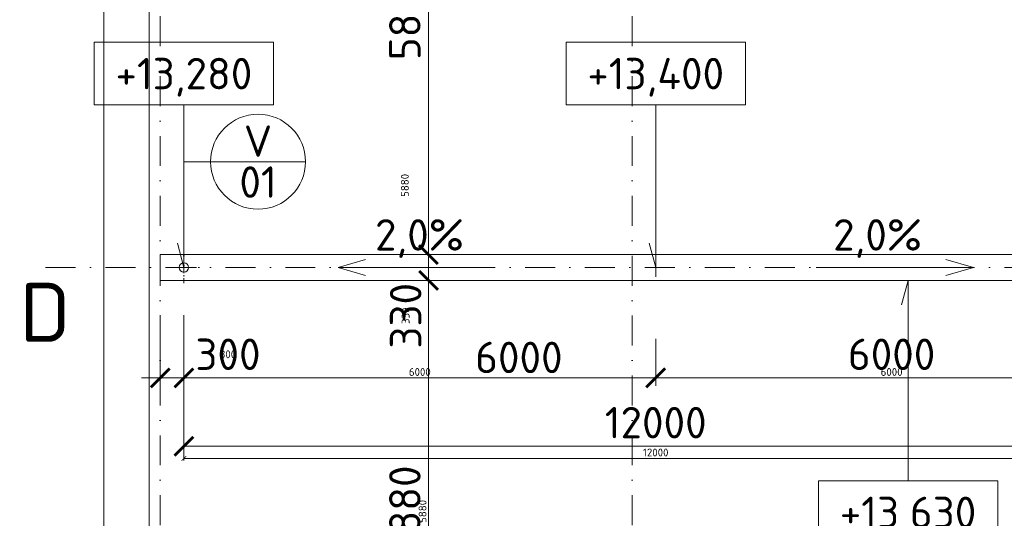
# Model space of a CAD drawing. Header units: millimetres. Extents: x -916886 to 3713765, y -2985421 to 1675785.
# Tile 95 of 256: x 4212 to 16733, y 192107 to 198454. Entities that reach past the tile are written whole.
import ezdxf
from ezdxf.enums import TextEntityAlignment as Align

# ---------------------------------------------------------------- set-up
doc = ezdxf.new("R2010")
doc.units = ezdxf.units.MM
doc.linetypes.add('CENTERX2', pattern=[101.6, 63.5, -12.7, 12.7, -12.7])
doc.linetypes.add('DASHDOT', pattern=[25.4, 12.7, -6.35, 0, -6.35])
doc.layers.get('Defpoints').update_dxf_attribs({"color": 8})
for name, color, linetype, lineweight in [('A99_N_kce-pohl', 1, 'Continuous', 9), ('A99_N_koty-200', 5, 'Continuous', 5), ('A99_N_koty-200 @ 200', 5, 'Continuous', 5), ('A99_N_koty-200 @ 50 (2)', 5, 'Continuous', 5), ('A99_N_koty-vysk', 160, 'Continuous', 9), ('A99_N_txt-popis-200', 240, 'Continuous', 5), ('A99_N_znaceni 200', 5, 'Continuous', 5), ('A99_S_osy', 1, 'CENTERX2', 5)]:
    doc.layers.add(name, color=color, linetype=linetype, lineweight=lineweight)
doc.styles.add('A99_kota', font='isocpeur.ttf', dxfattribs={"height": 2})
doc.styles.add('A99_popis', font='isocpeur.ttf')
doc.styles.add('ad_popis 100', font='isocpeur.ttf', dxfattribs={"height": 200})
doc.dimstyles.new('A99_kota_200 new', dxfattribs={"dimscale": 200, "dimtxt": 2, "dimasz": 1.2, "dimexe": 0.5, "dimexo": 1.5, "dimgap": 0.5, "dimtad": 1, "dimdec": 0, "dimzin": 3, "dimdsep": 46, "dimtxsty": 'A99_kota', "dimblk": 'ARCHTICK', "dimcen": 2.5, "dimazin": 2, "dimtfac": 0.75, "dimtdec": 0, "dimtix": 1, "dimtmove": 2, "dimatfit": 0, "dimfxl": 0, "dimtolj": 1, "dimtzin": 0, "dimlwd": 5, "dimlwe": 5, "dimarcsym": 0})

# ---------------------------------------------------------------- blocks, each defined once
blk = doc.blocks.new('_ArchTick')
at = {"color": 0, "linetype": 'ByBlock', "const_width": 0.15}
blk.add_lwpolyline([(-0.5, -0.5), (0.5, 0.5)], dxfattribs=at)
blk = doc.blocks.new('*D3062')
at = {"layer": 'A99_N_koty-200', "color": 0, "linetype": 'Continuous', "lineweight": 5, "transparency": 16777216}
for p, q in [((10210, 201345), (9310, 201345)), ((9410, 195465), (9410, 201345)), ((9410, 195465), (9310, 195465))]:
    blk.add_line(p, q, dxfattribs=at)
at = {"layer": 'Defpoints', "color": 0, "linetype": 'Continuous', "lineweight": 0, "transparency": 16777216}
for p in [(9410, 201345), (11955, 201345), (9410, 195465)]:
    blk.add_point(p, dxfattribs=at)
at = {"layer": 'A99_N_koty-200', "color": 0, "linetype": 'Continuous', "lineweight": 5, "transparency": 16777216, "xscale": 240, "yscale": 240, "zscale": 240}
for p, rotation in [((9410, 201345), 89.9999999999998), ((9410, 195465), 269.9999999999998)]:
    blk.add_blockref('_ArchTick', p, dxfattribs=dict(at, rotation=rotation))
at = {"layer": 'A99_N_koty-200', "color": 0, "linetype": 'Continuous', "transparency": 16777216, "insert": (9110, 198522.5), "char_height": 400, "attachment_point": 5, "rotation": 90, "style": 'A99_kota'}
blk.add_mtext('\\A1;5880', dxfattribs=at)
blk = doc.blocks.new('*D3063')
at = {"layer": 'A99_N_koty-200', "color": 0, "linetype": 'Continuous', "lineweight": 5, "transparency": 16777216}
for p, q in [((9610, 201345), (9385, 201345)), ((9410, 195465), (9410, 201345)), ((9410, 195465), (9385, 195465))]:
    blk.add_line(p, q, dxfattribs=at)
at = {"layer": 'Defpoints', "color": 0, "linetype": 'Continuous', "lineweight": 0, "transparency": 16777216}
for p in [(9410, 201345), (11955, 201345), (9410, 195465)]:
    blk.add_point(p, dxfattribs=at)
at = {"layer": 'A99_N_koty-200', "color": 0, "linetype": 'Continuous', "lineweight": 5, "transparency": 16777216, "xscale": 60, "yscale": 60, "zscale": 60}
for p, rotation in [((9410, 201345), 89.9999999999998), ((9410, 195465), 269.9999999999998)]:
    blk.add_blockref('_ArchTick', p, dxfattribs=dict(at, rotation=rotation))
at = {"layer": 'A99_N_koty-200', "color": 0, "linetype": 'Continuous', "transparency": 16777216, "insert": (9110, 196345), "char_height": 100, "attachment_point": 5, "rotation": 90, "style": 'A99_kota'}
blk.add_mtext('\\A1;5880', dxfattribs=at)
blk = doc.blocks.new('*U62')
at = {"color": 0, "linetype": 'ByBlock'}
for p, q in [((5.7, -4), (5.7, -14.35)), ((5.7, -14.35), (5.286, -12.805))]:
    blk.add_line(p, q, dxfattribs=at)
blk.add_lwpolyline([(0, -4), (11.4, -4), (11.4, 0), (0, 0)], close=True, dxfattribs=at)
at = {"color": 0, "linetype": 'ByBlock', "style": 'A99_kota'}
for tag, p in [('VYSKA', (5.7, -2.241)), ('VYSKA_POPIS1', (5.7, -6.041)), ('VYSKA_POPIS2', (5.9, -9.541)), ('VYSKA_POPIS3', (5.9, -13.041))]:
    blk.add_attdef(tag, text='', height=2, dxfattribs=at).set_placement(p, align=Align.MIDDLE)
blk = doc.blocks.new('*D3558')
at = {"layer": 'A99_N_koty-200', "color": 0, "linetype": 'Continuous', "lineweight": 5, "transparency": 16777216}
for p, q in [((6000, 194695), (6000, 193795)), ((6300, 194695), (6300, 193795)), ((6000, 193895), (5760, 193895)), ((6000, 193895), (6300, 193895)), ((6300, 193895), (6540, 193895))]:
    blk.add_line(p, q, dxfattribs=at)
at = {"layer": 'Defpoints', "color": 0, "linetype": 'Continuous', "lineweight": 0, "transparency": 16777216}
for p in [(6300, 195300), (6000, 195180), (6300, 193895)]:
    blk.add_point(p, dxfattribs=at)
at = {"layer": 'A99_N_koty-200', "color": 0, "linetype": 'Continuous', "lineweight": 5, "transparency": 16777216, "xscale": 240, "yscale": 240, "zscale": 240}
blk.add_blockref('_ArchTick', (6000, 193895), dxfattribs=at)
at = {"layer": 'A99_N_koty-200', "color": 0, "linetype": 'Continuous', "lineweight": 5, "transparency": 16777216, "xscale": 240, "yscale": 240, "zscale": 240, "rotation": 180}
blk.add_blockref('_ArchTick', (6300, 193895), dxfattribs=at)
at = {"layer": 'A99_N_koty-200', "color": 0, "linetype": 'Continuous', "transparency": 16777216, "insert": (6860, 194195), "char_height": 400, "attachment_point": 5, "style": 'A99_kota'}
blk.add_mtext('\\A1;300', dxfattribs=at)
blk = doc.blocks.new('*D3559')
at = {"layer": 'A99_N_koty-200', "color": 0, "linetype": 'Continuous', "lineweight": 5, "transparency": 16777216}
for p, q in [((6000, 194095), (6000, 193870)), ((6300, 194095), (6300, 193870)), ((6000, 193895), (5940, 193895)), ((6000, 193895), (6300, 193895)), ((6300, 193895), (6360, 193895))]:
    blk.add_line(p, q, dxfattribs=at)
at = {"layer": 'Defpoints', "color": 0, "linetype": 'Continuous', "lineweight": 0, "transparency": 16777216}
for p in [(6300, 195300), (6000, 195180), (6300, 193895)]:
    blk.add_point(p, dxfattribs=at)
at = {"layer": 'A99_N_koty-200', "color": 0, "linetype": 'Continuous', "lineweight": 5, "transparency": 16777216, "xscale": 60, "yscale": 60, "zscale": 60}
blk.add_blockref('_ArchTick', (6000, 193895), dxfattribs=at)
at = {"layer": 'A99_N_koty-200', "color": 0, "linetype": 'Continuous', "lineweight": 5, "transparency": 16777216, "xscale": 60, "yscale": 60, "zscale": 60, "rotation": 180}
blk.add_blockref('_ArchTick', (6300, 193895), dxfattribs=at)
at = {"layer": 'A99_N_koty-200', "color": 0, "linetype": 'Continuous', "transparency": 16777216, "insert": (6860, 194195), "char_height": 100, "attachment_point": 5, "style": 'A99_kota'}
blk.add_mtext('\\A1;300', dxfattribs=at)
blk = doc.blocks.new('*D3561')
at = {"layer": 'A99_N_koty-200', "color": 0, "linetype": 'Continuous', "lineweight": 5, "transparency": 16777216}
for p, q in [((6300, 193825), (6300, 192925)), ((18300, 193825), (18300, 192925)), ((6300, 193025), (18300, 193025))]:
    blk.add_line(p, q, dxfattribs=at)
at = {"layer": 'Defpoints', "color": 0, "linetype": 'Continuous', "lineweight": 0, "transparency": 16777216}
for p in [(6300, 195300), (18300, 195300), (18300, 193025)]:
    blk.add_point(p, dxfattribs=at)
at = {"layer": 'A99_N_koty-200', "color": 0, "linetype": 'Continuous', "lineweight": 5, "transparency": 16777216, "xscale": 240, "yscale": 240, "zscale": 240, "rotation": 180}
blk.add_blockref('_ArchTick', (6300, 193025), dxfattribs=at)
at = {"layer": 'A99_N_koty-200', "color": 0, "linetype": 'Continuous', "lineweight": 5, "transparency": 16777216, "xscale": 240, "yscale": 240, "zscale": 240}
blk.add_blockref('_ArchTick', (18300, 193025), dxfattribs=at)
at = {"layer": 'A99_N_koty-200', "color": 0, "linetype": 'Continuous', "transparency": 16777216, "insert": (12300, 193325), "char_height": 400, "attachment_point": 5, "style": 'A99_kota'}
blk.add_mtext('\\A1;12000', dxfattribs=at)
blk = doc.blocks.new('*D3562')
at = {"layer": 'A99_N_koty-200', "color": 0, "linetype": 'Continuous', "lineweight": 5, "transparency": 16777216}
for p, q in [((6300, 193070), (6300, 192845)), ((18300, 193070), (18300, 192845)), ((6300, 192870), (18300, 192870))]:
    blk.add_line(p, q, dxfattribs=at)
at = {"layer": 'Defpoints', "color": 0, "linetype": 'Continuous', "lineweight": 0, "transparency": 16777216}
for p in [(6300, 195300), (18300, 195300), (18300, 192870)]:
    blk.add_point(p, dxfattribs=at)
at = {"layer": 'A99_N_koty-200', "color": 0, "linetype": 'Continuous', "lineweight": 5, "transparency": 16777216, "xscale": 60, "yscale": 60, "zscale": 60, "rotation": 180}
blk.add_blockref('_ArchTick', (6300, 192870), dxfattribs=at)
at = {"layer": 'A99_N_koty-200', "color": 0, "linetype": 'Continuous', "lineweight": 5, "transparency": 16777216, "xscale": 60, "yscale": 60, "zscale": 60}
blk.add_blockref('_ArchTick', (18300, 192870), dxfattribs=at)
at = {"layer": 'A99_N_koty-200', "color": 0, "linetype": 'Continuous', "transparency": 16777216, "insert": (12300, 192945), "char_height": 100, "attachment_point": 5, "style": 'A99_kota'}
blk.add_mtext('\\A1;12000', dxfattribs=at)
blk = doc.blocks.new('*D3564')
at = {"layer": 'A99_N_koty-200', "color": 0, "linetype": 'Continuous', "lineweight": 5, "transparency": 16777216}
for p, q in [((6300, 194390), (6300, 193795)), ((12300, 194390), (12300, 193795)), ((6300, 193895), (9940, 193895)), ((12300, 193895), (11180, 193895))]:
    blk.add_line(p, q, dxfattribs=at)
at = {"layer": 'Defpoints', "color": 0, "linetype": 'Continuous', "lineweight": 0, "transparency": 16777216}
for p in [(6300, 194690), (12300, 194690), (12300, 193895)]:
    blk.add_point(p, dxfattribs=at)
at = {"layer": 'A99_N_koty-200', "color": 0, "linetype": 'Continuous', "lineweight": 5, "transparency": 16777216, "xscale": 240, "yscale": 240, "zscale": 240, "rotation": 180}
blk.add_blockref('_ArchTick', (6300, 193895), dxfattribs=at)
at = {"layer": 'A99_N_koty-200', "color": 0, "linetype": 'Continuous', "lineweight": 5, "transparency": 16777216, "xscale": 240, "yscale": 240, "zscale": 240}
blk.add_blockref('_ArchTick', (12300, 193895), dxfattribs=at)
at = {"layer": 'A99_N_koty-200', "color": 0, "linetype": 'Continuous', "transparency": 16777216, "insert": (10560, 194155), "char_height": 400, "attachment_point": 5, "style": 'A99_kota'}
blk.add_mtext('\\A1;6000', dxfattribs=at)
blk = doc.blocks.new('*D3565')
at = {"layer": 'A99_N_koty-200', "color": 0, "linetype": 'Continuous', "lineweight": 5, "transparency": 16777216}
for p, q in [((6300, 194095), (6300, 193870)), ((12300, 194095), (12300, 193870)), ((6300, 193895), (12300, 193895))]:
    blk.add_line(p, q, dxfattribs=at)
at = {"layer": 'Defpoints', "color": 0, "linetype": 'Continuous', "lineweight": 0, "transparency": 16777216}
for p in [(6300, 194690), (12300, 194690), (12300, 193895)]:
    blk.add_point(p, dxfattribs=at)
at = {"layer": 'A99_N_koty-200', "color": 0, "linetype": 'Continuous', "lineweight": 5, "transparency": 16777216, "xscale": 60, "yscale": 60, "zscale": 60, "rotation": 180}
blk.add_blockref('_ArchTick', (6300, 193895), dxfattribs=at)
at = {"layer": 'A99_N_koty-200', "color": 0, "linetype": 'Continuous', "lineweight": 5, "transparency": 16777216, "xscale": 60, "yscale": 60, "zscale": 60}
blk.add_blockref('_ArchTick', (12300, 193895), dxfattribs=at)
at = {"layer": 'A99_N_koty-200', "color": 0, "linetype": 'Continuous', "transparency": 16777216, "insert": (9300, 193970), "char_height": 100, "attachment_point": 5, "style": 'A99_kota'}
blk.add_mtext('\\A1;6000', dxfattribs=at)
blk = doc.blocks.new('*D3567')
at = {"layer": 'A99_N_koty-200', "color": 0, "linetype": 'Continuous', "lineweight": 5, "transparency": 16777216}
for p, q in [((12300, 194390), (12300, 193795)), ((18300, 194390), (18300, 193795)), ((18300, 193895), (12300, 193895))]:
    blk.add_line(p, q, dxfattribs=at)
at = {"layer": 'Defpoints', "color": 0, "linetype": 'Continuous', "lineweight": 0, "transparency": 16777216}
for p in [(12300, 194690), (18300, 194690), (12300, 193895)]:
    blk.add_point(p, dxfattribs=at)
at = {"layer": 'A99_N_koty-200', "color": 0, "linetype": 'Continuous', "lineweight": 5, "transparency": 16777216, "xscale": 240, "yscale": 240, "zscale": 240, "rotation": 180}
blk.add_blockref('_ArchTick', (12300, 193895), dxfattribs=at)
at = {"layer": 'A99_N_koty-200', "color": 0, "linetype": 'Continuous', "lineweight": 5, "transparency": 16777216, "xscale": 240, "yscale": 240, "zscale": 240}
blk.add_blockref('_ArchTick', (18300, 193895), dxfattribs=at)
at = {"layer": 'A99_N_koty-200', "color": 0, "linetype": 'Continuous', "transparency": 16777216, "insert": (15300, 194195), "char_height": 400, "attachment_point": 5, "style": 'A99_kota'}
blk.add_mtext('\\A1;6000', dxfattribs=at)
blk = doc.blocks.new('*D3568')
at = {"layer": 'A99_N_koty-200', "color": 0, "linetype": 'Continuous', "lineweight": 5, "transparency": 16777216}
for p, q in [((12300, 194095), (12300, 193870)), ((18300, 194095), (18300, 193870)), ((18300, 193895), (12300, 193895))]:
    blk.add_line(p, q, dxfattribs=at)
at = {"layer": 'Defpoints', "color": 0, "linetype": 'Continuous', "lineweight": 0, "transparency": 16777216}
for p in [(12300, 194690), (18300, 194690), (12300, 193895)]:
    blk.add_point(p, dxfattribs=at)
at = {"layer": 'A99_N_koty-200', "color": 0, "linetype": 'Continuous', "lineweight": 5, "transparency": 16777216, "xscale": 60, "yscale": 60, "zscale": 60, "rotation": 180}
blk.add_blockref('_ArchTick', (12300, 193895), dxfattribs=at)
at = {"layer": 'A99_N_koty-200', "color": 0, "linetype": 'Continuous', "lineweight": 5, "transparency": 16777216, "xscale": 60, "yscale": 60, "zscale": 60}
blk.add_blockref('_ArchTick', (18300, 193895), dxfattribs=at)
at = {"layer": 'A99_N_koty-200', "color": 0, "linetype": 'Continuous', "transparency": 16777216, "insert": (15300, 193970), "char_height": 100, "attachment_point": 5, "style": 'A99_kota'}
blk.add_mtext('\\A1;6000', dxfattribs=at)
blk = doc.blocks.new('*D4050')
at = {"layer": 'A99_N_koty-200', "color": 0, "linetype": 'Continuous', "lineweight": 5, "transparency": 16777216}
for p, q in [((9410, 195465), (9410, 195705)), ((9410, 195465), (9510, 195465)), ((9410, 195465), (9410, 195135)), ((9410, 195135), (9510, 195135)), ((9410, 195135), (9410, 194895))]:
    blk.add_line(p, q, dxfattribs=at)
at = {"layer": 'Defpoints', "color": 0, "linetype": 'Continuous', "lineweight": 0, "transparency": 16777216}
for p in [(9410, 195465), (9410, 195135), (9410, 195135)]:
    blk.add_point(p, dxfattribs=at)
at = {"layer": 'A99_N_koty-200', "color": 0, "linetype": 'Continuous', "lineweight": 5, "transparency": 16777216, "xscale": 240, "yscale": 240, "zscale": 240}
for p, rotation in [((9410, 195465), 270), ((9410, 195135), 90)]:
    blk.add_blockref('_ArchTick', p, dxfattribs=dict(at, rotation=rotation))
at = {"layer": 'A99_N_koty-200', "color": 0, "linetype": 'Continuous', "transparency": 16777216, "insert": (9120, 194685), "char_height": 400, "attachment_point": 5, "rotation": 90, "style": 'A99_kota'}
blk.add_mtext('\\A1;330', dxfattribs=at)
blk = doc.blocks.new('*D4051')
at = {"layer": 'A99_N_koty-200', "color": 0, "linetype": 'Continuous', "lineweight": 5, "transparency": 16777216}
for p, q in [((9410, 195465), (9410, 195525)), ((9410, 195465), (9435, 195465)), ((9410, 195465), (9410, 195135)), ((9410, 195135), (9435, 195135)), ((9410, 195135), (9410, 195075))]:
    blk.add_line(p, q, dxfattribs=at)
at = {"layer": 'Defpoints', "color": 0, "linetype": 'Continuous', "lineweight": 0, "transparency": 16777216}
for p in [(9410, 195465), (9410, 195135), (9410, 195135)]:
    blk.add_point(p, dxfattribs=at)
at = {"layer": 'A99_N_koty-200', "color": 0, "linetype": 'Continuous', "lineweight": 5, "transparency": 16777216, "xscale": 60, "yscale": 60, "zscale": 60}
for p, rotation in [((9410, 195465), 270), ((9410, 195135), 90)]:
    blk.add_blockref('_ArchTick', p, dxfattribs=dict(at, rotation=rotation))
at = {"layer": 'A99_N_koty-200', "color": 0, "linetype": 'Continuous', "transparency": 16777216, "insert": (9120, 194685), "char_height": 100, "attachment_point": 5, "rotation": 90, "style": 'A99_kota'}
blk.add_mtext('\\A1;330', dxfattribs=at)
blk = doc.blocks.new('*D4053')
at = {"layer": 'A99_N_koty-200', "color": 0, "linetype": 'Continuous', "lineweight": 5, "transparency": 16777216}
for p, q in [((9410, 195135), (9510, 195135)), ((9410, 195135), (9410, 189255)), ((9410, 189255), (9510, 189255))]:
    blk.add_line(p, q, dxfattribs=at)
at = {"layer": 'Defpoints', "color": 0, "linetype": 'Continuous', "lineweight": 0, "transparency": 16777216}
for p in [(9410, 195135), (9410, 189255), (9410, 189255)]:
    blk.add_point(p, dxfattribs=at)
at = {"layer": 'A99_N_koty-200', "color": 0, "linetype": 'Continuous', "lineweight": 5, "transparency": 16777216, "xscale": 240, "yscale": 240, "zscale": 240}
for p, rotation in [((9410, 195135), 90), ((9410, 189255), 270)]:
    blk.add_blockref('_ArchTick', p, dxfattribs=dict(at, rotation=rotation))
at = {"layer": 'A99_N_koty-200', "color": 0, "linetype": 'Continuous', "transparency": 16777216, "insert": (9110, 192195), "char_height": 400, "attachment_point": 5, "rotation": 90, "style": 'A99_kota'}
blk.add_mtext('\\A1;5880', dxfattribs=at)
blk = doc.blocks.new('*D4054')
at = {"layer": 'A99_N_koty-200', "color": 0, "linetype": 'Continuous', "lineweight": 5, "transparency": 16777216}
for p, q in [((9410, 195135), (9435, 195135)), ((9410, 195135), (9410, 189255)), ((9410, 189255), (9435, 189255))]:
    blk.add_line(p, q, dxfattribs=at)
at = {"layer": 'Defpoints', "color": 0, "linetype": 'Continuous', "lineweight": 0, "transparency": 16777216}
for p in [(9410, 195135), (9410, 189255), (9410, 189255)]:
    blk.add_point(p, dxfattribs=at)
at = {"layer": 'A99_N_koty-200', "color": 0, "linetype": 'Continuous', "lineweight": 5, "transparency": 16777216, "xscale": 60, "yscale": 60, "zscale": 60}
for p, rotation in [((9410, 195135), 90), ((9410, 189255), 270)]:
    blk.add_blockref('_ArchTick', p, dxfattribs=dict(at, rotation=rotation))
at = {"layer": 'A99_N_koty-200', "color": 0, "linetype": 'Continuous', "transparency": 16777216, "insert": (9335, 192195), "char_height": 100, "attachment_point": 5, "rotation": 90, "style": 'A99_kota'}
blk.add_mtext('\\A1;5880', dxfattribs=at)
blk = doc.blocks.new('*U20')
at = {"color": 0, "linetype": 'ByBlock'}
blk.add_line((-3.02, 0), (3.02, 0), dxfattribs=at)
blk.add_circle((0, 0), 3.02, dxfattribs=at)
at = {"color": 0, "linetype": 'ByBlock', "style": 'A99_popis'}
for tag, p in [('KATEGORIE', (0, 1.31)), ('PRVEK', (0, -1.298))]:
    blk.add_attdef(tag, text='', height=2, dxfattribs=at).set_placement(p, align=Align.MIDDLE_CENTER)
blk = doc.blocks.new('*U124')
at = {"color": 0, "linetype": 'ByBlock'}
for p, q in [((5.7, 12.75), (5.286, 11.205)), ((5.7, 0), (5.7, 12.75))]:
    blk.add_line(p, q, dxfattribs=at)
blk.add_lwpolyline([(0, -4), (11.4, -4), (11.4, 0), (0, 0)], close=True, dxfattribs=at)
at = {"color": 0, "linetype": 'ByBlock', "style": 'A99_kota'}
for tag, p in [('VYSKA', (5.7, -2.241)), ('VYSKA_POPIS1', (5.7, -6.041)), ('VYSKA_POPIS2', (5.9, -9.541)), ('VYSKA_POPIS3', (5.9, -13.041))]:
    blk.add_attdef(tag, text='', height=2, dxfattribs=at).set_placement(p, align=Align.MIDDLE)
blk = doc.blocks.new('*U4743')
at = {"layer": 'A99_N_koty-200 @ 200', "linetype": 'Continuous'}
dim = blk.add_linear_dim(base=(9410, 201345), p1=(9410, 195465), p2=(11955, 201345), angle=90, dimstyle='A99_kota_200 new', override={"dimscale": 200, "dimtix": 1, "dimtofl": 1, "dimtmove": 2, "dimatfit": 0}, dxfattribs=at)
dim.commit()
dim.dimension.update_dxf_attribs({"geometry": '*D3062', "text_midpoint": (9110, 198522.5), "dimtype": 128})
at = {"layer": 'A99_N_koty-200 @ 50 (2)', "linetype": 'Continuous'}
dim = blk.add_linear_dim(base=(9410, 201345), p1=(9410, 195465), p2=(11955, 201345), angle=90, dimstyle='A99_kota_200 new', override={"dimscale": 50, "dimtix": 1, "dimtofl": 1, "dimtmove": 2, "dimatfit": 0}, dxfattribs=at)
dim.commit()
dim.dimension.update_dxf_attribs({"geometry": '*D3063', "text_midpoint": (9110, 196345), "dimtype": 128})
blk = doc.blocks.new('*U4870')
at = {"layer": 'A99_N_koty-200 @ 200', "linetype": 'Continuous'}
dim = blk.add_linear_dim(base=(6300, 193895), p1=(6000, 195180), p2=(6300, 195300), dimstyle='A99_kota_200 new', override={"dimscale": 200, "dimtix": 1, "dimtofl": 1, "dimtmove": 2, "dimatfit": 0}, dxfattribs=at)
dim.commit()
dim.dimension.update_dxf_attribs({"geometry": '*D3558', "text_midpoint": (6860, 194195), "dimtype": 128})
at = {"layer": 'A99_N_koty-200 @ 50 (2)', "linetype": 'Continuous'}
dim = blk.add_linear_dim(base=(6300, 193895), p1=(6000, 195180), p2=(6300, 195300), dimstyle='A99_kota_200 new', override={"dimscale": 50, "dimtix": 1, "dimtofl": 1, "dimtmove": 2, "dimatfit": 0}, dxfattribs=at)
dim.commit()
dim.dimension.update_dxf_attribs({"geometry": '*D3559', "text_midpoint": (6860, 194195), "dimtype": 128})
blk = doc.blocks.new('*U4871')
at = {"layer": 'A99_N_koty-200 @ 200', "linetype": 'Continuous'}
dim = blk.add_linear_dim(base=(18300, 193025), p1=(6300, 195300), p2=(18300, 195300), dimstyle='A99_kota_200 new', override={"dimscale": 200, "dimtix": 1, "dimtofl": 1, "dimtmove": 2, "dimatfit": 0}, dxfattribs=at)
dim.commit()
dim.dimension.update_dxf_attribs({"geometry": '*D3561', "text_midpoint": (12300, 193325)})
at = {"layer": 'A99_N_koty-200 @ 50 (2)', "linetype": 'Continuous'}
dim = blk.add_linear_dim(base=(18300, 192870), p1=(6300, 195300), p2=(18300, 195300), dimstyle='A99_kota_200 new', override={"dimscale": 50, "dimtix": 1, "dimtofl": 1, "dimtmove": 2, "dimatfit": 0}, dxfattribs=at)
dim.commit()
dim.dimension.update_dxf_attribs({"geometry": '*D3562', "text_midpoint": (12300, 192945)})
blk = doc.blocks.new('*U4872')
at = {"layer": 'A99_N_koty-200 @ 200', "linetype": 'Continuous'}
dim = blk.add_linear_dim(base=(12300, 193895), p1=(6300, 194690), p2=(12300, 194690), dimstyle='A99_kota_200 new', override={"dimscale": 200, "dimtix": 1, "dimtofl": 1, "dimtmove": 2, "dimatfit": 0}, dxfattribs=at)
dim.commit()
dim.dimension.update_dxf_attribs({"geometry": '*D3564', "text_midpoint": (10560, 194155), "dimtype": 128})
at = {"layer": 'A99_N_koty-200 @ 50 (2)', "linetype": 'Continuous'}
dim = blk.add_linear_dim(base=(12300, 193895), p1=(6300, 194690), p2=(12300, 194690), dimstyle='A99_kota_200 new', override={"dimscale": 50, "dimtix": 1, "dimtofl": 1, "dimtmove": 2, "dimatfit": 0}, dxfattribs=at)
dim.commit()
dim.dimension.update_dxf_attribs({"geometry": '*D3565', "text_midpoint": (9300, 193970)})
blk = doc.blocks.new('*U4873')
at = {"layer": 'A99_N_koty-200 @ 200', "linetype": 'Continuous'}
dim = blk.add_linear_dim(base=(12300, 193895), p1=(18300, 194690), p2=(12300, 194690), angle=180, dimstyle='A99_kota_200 new', override={"dimscale": 200, "dimtix": 1, "dimtofl": 1, "dimtmove": 2, "dimatfit": 0}, dxfattribs=at)
dim.commit()
dim.dimension.update_dxf_attribs({"geometry": '*D3567', "text_midpoint": (15300, 194195)})
at = {"layer": 'A99_N_koty-200 @ 50 (2)', "linetype": 'Continuous'}
dim = blk.add_linear_dim(base=(12300, 193895), p1=(18300, 194690), p2=(12300, 194690), angle=180, dimstyle='A99_kota_200 new', override={"dimscale": 50, "dimtix": 1, "dimtofl": 1, "dimtmove": 2, "dimatfit": 0}, dxfattribs=at)
dim.commit()
dim.dimension.update_dxf_attribs({"geometry": '*D3568', "text_midpoint": (15300, 193970)})
blk = doc.blocks.new('*U5041')
at = {"layer": 'A99_N_koty-200 @ 200', "linetype": 'Continuous'}
dim = blk.add_linear_dim(base=(9410, 195135), p1=(9410, 195465), p2=(9410, 195135), angle=90, dimstyle='A99_kota_200 new', override={"dimscale": 200, "dimtix": 1, "dimtofl": 1, "dimtmove": 2, "dimatfit": 0}, dxfattribs=at)
dim.commit()
dim.dimension.update_dxf_attribs({"geometry": '*D4050', "text_midpoint": (9120, 194685), "dimtype": 128})
at = {"layer": 'A99_N_koty-200 @ 50 (2)', "linetype": 'Continuous'}
dim = blk.add_linear_dim(base=(9410, 195135), p1=(9410, 195465), p2=(9410, 195135), angle=90, dimstyle='A99_kota_200 new', override={"dimscale": 50, "dimtix": 1, "dimtofl": 1, "dimtmove": 2, "dimatfit": 0}, dxfattribs=at)
dim.commit()
dim.dimension.update_dxf_attribs({"geometry": '*D4051', "text_midpoint": (9120, 194685), "dimtype": 128})
blk = doc.blocks.new('*U5042')
at = {"layer": 'A99_N_koty-200 @ 200', "linetype": 'Continuous'}
dim = blk.add_linear_dim(base=(9410, 189255), p1=(9410, 195135), p2=(9410, 189255), angle=90, dimstyle='A99_kota_200 new', override={"dimscale": 200, "dimtix": 1, "dimtofl": 1, "dimtmove": 2, "dimatfit": 0}, dxfattribs=at)
dim.commit()
dim.dimension.update_dxf_attribs({"geometry": '*D4053', "text_midpoint": (9110, 192195)})
at = {"layer": 'A99_N_koty-200 @ 50 (2)', "linetype": 'Continuous'}
dim = blk.add_linear_dim(base=(9410, 189255), p1=(9410, 195135), p2=(9410, 189255), angle=90, dimstyle='A99_kota_200 new', override={"dimscale": 50, "dimtix": 1, "dimtofl": 1, "dimtmove": 2, "dimatfit": 0}, dxfattribs=at)
dim.commit()
dim.dimension.update_dxf_attribs({"geometry": '*D4054', "text_midpoint": (9335, 192195)})

msp = doc.modelspace()

# ---------------------------------------------------------------- linework, layer by layer
at = {"layer": 'A99_N_kce-pohl', "color": 7, "linetype": 'Continuous', "lineweight": 9}
msp.add_lwpolyline([(5280, 231650), (5280, 176350), (7180, 176350), (7180, 174440)], dxfattribs=at)
at = {"layer": 'A99_N_kce-pohl', "linetype": 'Continuous', "lineweight": 9}
msp.add_lwpolyline([(5860, 176350), (5860, 231650)], dxfattribs=at)
at = {"layer": 'A99_N_kce-pohl', "color": 1, "linetype": 'Continuous', "ltscale": 25}
msp.add_lwpolyline([(150690, 195135), (150690, 195465), (6000, 195465), (6000, 195135)], close=True, dxfattribs=at)
at = {"layer": 'A99_N_kce-pohl', "linetype": 'DASHDOT', "lineweight": 5, "ltscale": 5}
for points in [[(6300, 195100), (6300, 195500)], [(6100, 195300), (6500, 195300)]]:
    msp.add_lwpolyline(points, dxfattribs=at)
at = {"layer": 'A99_N_kce-pohl', "linetype": 'Continuous', "lineweight": 5}
msp.add_lwpolyline([(12300, 195180), (12300, 195420)], dxfattribs=at)
at = {"layer": 'A99_N_kce-pohl', "linetype": 'Continuous'}
msp.add_circle((6300, 195300), 60, dxfattribs=at)
at = {"layer": 'A99_N_koty-vysk'}
for points in [[(8260, 195300), (8610, 195400)], [(16340, 195300), (15990, 195400)], [(8260, 195300), (10260, 195300)], [(8260, 195300), (8610, 195200)], [(16340, 195300), (14340, 195300)], [(16340, 195300), (15990, 195200)]]:
    msp.add_lwpolyline(points, dxfattribs=at)
at = {"layer": 'A99_N_znaceni 200'}
msp.add_lwpolyline([(6638.5, 196646.5), (6300, 196646.5)], dxfattribs=at)
at = {"layer": 'A99_S_osy', "linetype": 'DASHDOT', "lineweight": 5, "ltscale": 30}
for points in [[(6000, 264800), (6000, 175600)], [(12000, 264800), (12000, 176462.5)], [(176395, 195300), (4375, 195300)]]:
    msp.add_lwpolyline(points, dxfattribs=at)

# ---------------------------------------------------------------- block references
at = {"layer": 'A99_N_koty-200', "color": 4, "linetype": 'Continuous', "lineweight": 0}
for name in ['*U4743', '*U5041', '*U4870', '*U4871', '*U5042', '*U4872', '*U4873']:
    msp.add_blockref(name, (0, 0), dxfattribs=at)
at = {"layer": 'A99_N_koty-vysk', "xscale": 200, "yscale": 200, "zscale": 200}
for name, p, values in [('*U62', (5160, 198170), {'VYSKA': '+13,280'}), ('*U62', (11160, 198170), {'VYSKA': '+13,400'}), ('*U124', (14369.3, 192585), {'VYSKA': '+13,630'})]:
    msp.add_blockref(name, p, dxfattribs=at).add_auto_attribs(values)
at = {"layer": 'A99_N_znaceni 200', "xscale": 200, "yscale": 200, "zscale": 200}
msp.add_blockref('*U20', (7242.5, 196646.5), dxfattribs=at).add_auto_attribs({'KATEGORIE': 'V', 'PRVEK': '01'})

# ---------------------------------------------------------------- texts
at = {"layer": 'A99_N_koty-vysk', "char_height": 400, "style": 'ad_popis 100'}
for insert, attachment_point in [((8730, 195915), 1), ((15687, 195915), 3)]:
    msp.add_mtext_dynamic_manual_height_columns('2,0%', width=673.852, gutter_width=2000, heights=[0], dxfattribs=dict(at, insert=insert, attachment_point=attachment_point))
at = {"layer": 'A99_N_txt-popis-200', "color": 1, "lineweight": 0, "insert": (4211.5, 195105), "char_height": 750, "attachment_point": 1, "style": 'ad_popis 100', "bg_fill": 3, "box_fill_scale": 1, "bg_fill_color": 256, "bg_fill_transparency": 0}
msp.add_mtext_dynamic_manual_height_columns('D', width=832.5, gutter_width=1000, heights=[0], dxfattribs=at)

doc.saveas('drawing.dxf')
